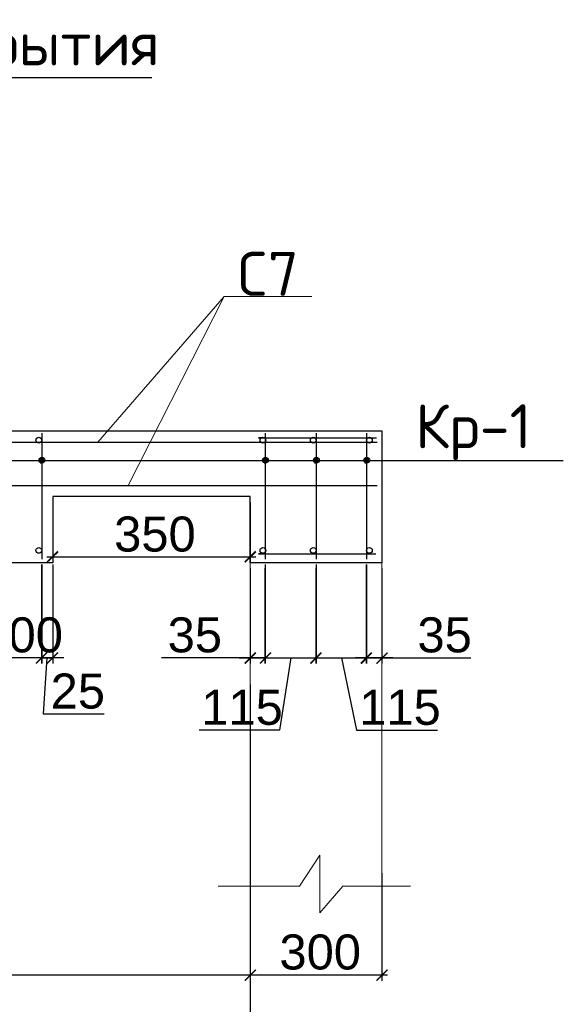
# Model space of a CAD drawing. Header units: millimetres. Extents: x -2765404 to 11272, y -239948 to 1313256.
# Tile 33 of 85: x -106398 to -101445, y -172026 to -163061. Entities that reach past the tile are written whole.
import ezdxf

# ---------------------------------------------------------------- set-up
doc = ezdxf.new("R2010")
doc.units = ezdxf.units.MM
doc.layers.add('PDF _.', color=7, linetype='Continuous', true_color=0x259400)
for name, color, linetype in [('PDF _0', 7, 'Continuous'), ('PDF _SHTAMP', 7, 'Continuous'), ('PDF _размер', 7, 'Continuous'), ('PDF _Текст', 7, 'Continuous')]:
    doc.layers.add(name, color=color, linetype=linetype)
doc.styles.add('PDF Arial', font='arial.ttf')
doc.styles.add('PDF ISOCPEUR', font='isocpeur.ttf')

msp = doc.modelspace()

# ---------------------------------------------------------------- linework, layer by layer
at = {"layer": 'PDF _.', "color": 7, "lineweight": 0}
for points in [[(-106196.8, -167068.6), (-106220.7, -167068.6), (-106196.8, -167068.6)], [(-106196.8, -167059), (-106215.9, -167059), (-106196.8, -167059)], [(-106196.8, -167097.2), (-106211.1, -167097.2), (-106196.8, -167097.2)], [(-106196.8, -167049.4), (-106201.6, -167049.4), (-106196.8, -167049.4)], [(-104160.1, -167092.5), (-104179.3, -167092.5), (-104160.1, -167092.5)], [(-104160.1, -167054.2), (-104169.7, -167054.2), (-104160.1, -167054.2)], [(-104160.1, -167097.2), (-104169.7, -167097.2), (-104160.1, -167097.2)], [(-103696.4, -167059), (-103715.5, -167059), (-103696.4, -167059)], [(-103696.4, -167097.2), (-103710.7, -167097.2), (-103696.4, -167097.2)], [(-103696.4, -167049.4), (-103701.2, -167049.4), (-103696.4, -167049.4)], [(-103237.4, -167054.2), (-103251.8, -167054.2), (-103237.4, -167054.2)], [(-103237.4, -167097.2), (-103251.8, -167097.2), (-103237.4, -167097.2)], [(-103237.4, -167049.4), (-103242.2, -167049.4), (-103237.4, -167049.4)]]:
    msp.add_lwpolyline(points, dxfattribs=at)
for points in [[(-104160.1, -167049.4), (-104160.1, -167049.4), (-104160.1, -167049.4)], [(-104160.1, -167049.4), (-104160.1, -167049.4), (-104160.1, -167049.4)], [(-104160.1, -167102), (-104160.1, -167102), (-104160.1, -167102)]]:
    msp.add_lwpolyline(points, close=True, dxfattribs=at)
at = {"layer": 'PDF _.', "color": 7, "transparency": 33554559}
for points in [[(-106220.7, -167068.6), (-106196.8, -167068.6), (-106225.5, -167068.6)], [(-106196.8, -167068.6), (-106225.5, -167068.6), (-106196.8, -167073.3)], [(-106225.5, -167068.6), (-106196.8, -167073.3), (-106225.5, -167073.3)], [(-106196.8, -167073.3), (-106225.5, -167073.3), (-106196.8, -167078.1)], [(-106225.5, -167073.3), (-106196.8, -167078.1), (-106225.5, -167078.1)], [(-106196.8, -167078.1), (-106225.5, -167078.1), (-106196.8, -167082.9)], [(-106225.5, -167078.1), (-106196.8, -167082.9), (-106220.7, -167082.9)], [(-106215.9, -167059), (-106196.8, -167059), (-106220.7, -167059)], [(-106196.8, -167059), (-106220.7, -167059), (-106196.8, -167063.8)], [(-106220.7, -167059), (-106196.8, -167063.8), (-106220.7, -167063.8)], [(-106196.8, -167063.8), (-106220.7, -167063.8), (-106196.8, -167068.6)], [(-106220.7, -167063.8), (-106196.8, -167068.6), (-106220.7, -167068.6)], [(-106196.8, -167082.9), (-106220.7, -167082.9), (-106196.8, -167087.7)], [(-106220.7, -167082.9), (-106196.8, -167087.7), (-106220.7, -167087.7)], [(-106196.8, -167087.7), (-106220.7, -167087.7), (-106196.8, -167092.5)], [(-106220.7, -167087.7), (-106196.8, -167092.5), (-106215.9, -167092.5)], [(-106211.1, -167054.2), (-106196.8, -167059), (-106215.9, -167059)], [(-106215.9, -167092.5), (-106196.8, -167092.5), (-106196.8, -167092.5)], [(-106196.8, -167092.5), (-106196.8, -167092.5), (-106215.9, -167092.5)], [(-106196.8, -167092.5), (-106215.9, -167092.5), (-106196.8, -167097.2)], [(-106215.9, -167092.5), (-106196.8, -167097.2), (-106211.1, -167097.2)], [(-106206.4, -167049.4), (-106196.8, -167054.2), (-106211.1, -167054.2)], [(-106196.8, -167054.2), (-106211.1, -167054.2), (-106196.8, -167059)], [(-106211.1, -167097.2), (-106196.8, -167097.2), (-106206.4, -167097.2)], [(-106201.6, -167049.4), (-106196.8, -167049.4), (-106206.4, -167049.4)], [(-106196.8, -167049.4), (-106206.4, -167049.4), (-106196.8, -167054.2)], [(-106196.8, -167097.2), (-106206.4, -167097.2), (-106196.8, -167102)], [(-106206.4, -167097.2), (-106196.8, -167102), (-106201.6, -167102)], [(-106196.8, -167049.4), (-106201.6, -167049.4), (-106201.6, -167049.4)], [(-106201.6, -167049.4), (-106196.8, -167049.4), (-106196.8, -167049.4)], [(-106196.8, -167049.4), (-106196.8, -167049.4), (-106201.6, -167049.4)], [(-106201.6, -167102), (-106196.8, -167102), (-106196.8, -167102)], [(-106196.8, -167049.4), (-106192, -167049.4), (-106192, -167049.4)], [(-106187.2, -167049.4), (-106187.2, -167049.4), (-106196.8, -167049.4)], [(-106187.2, -167049.4), (-106196.8, -167049.4), (-106192, -167049.4)], [(-106187.2, -167049.4), (-106196.8, -167049.4), (-106187.2, -167054.2)], [(-106196.8, -167049.4), (-106187.2, -167054.2), (-106196.8, -167054.2)], [(-106182.5, -167054.2), (-106182.5, -167054.2), (-106196.8, -167054.2)], [(-106182.5, -167054.2), (-106196.8, -167054.2), (-106187.2, -167054.2)], [(-106182.5, -167054.2), (-106196.8, -167054.2), (-106177.7, -167059)], [(-106196.8, -167054.2), (-106177.7, -167059), (-106196.8, -167059)], [(-106177.7, -167059), (-106196.8, -167059), (-106177.7, -167063.8)], [(-106196.8, -167059), (-106177.7, -167063.8), (-106196.8, -167063.8)], [(-106177.7, -167063.8), (-106196.8, -167063.8), (-106172.9, -167068.6)], [(-106196.8, -167063.8), (-106172.9, -167068.6), (-106196.8, -167068.6)], [(-106196.8, -167068.6), (-106172.9, -167068.6), (-106172.9, -167068.6)], [(-106172.9, -167068.6), (-106172.9, -167068.6), (-106196.8, -167068.6)], [(-106172.9, -167068.6), (-106196.8, -167068.6), (-106172.9, -167073.3)], [(-106196.8, -167068.6), (-106172.9, -167073.3), (-106196.8, -167073.3)], [(-106172.9, -167073.3), (-106196.8, -167073.3), (-106172.9, -167078.1)], [(-106196.8, -167073.3), (-106172.9, -167078.1), (-106196.8, -167078.1)], [(-106172.9, -167078.1), (-106196.8, -167078.1), (-106172.9, -167082.9)], [(-106196.8, -167078.1), (-106172.9, -167082.9), (-106196.8, -167082.9)], [(-106172.9, -167082.9), (-106196.8, -167082.9), (-106177.7, -167087.7)], [(-106196.8, -167082.9), (-106177.7, -167087.7), (-106196.8, -167087.7)], [(-106177.7, -167087.7), (-106196.8, -167087.7), (-106177.7, -167092.5)], [(-106196.8, -167087.7), (-106177.7, -167092.5), (-106196.8, -167092.5)], [(-106182.5, -167092.5), (-106182.5, -167092.5), (-106196.8, -167092.5)], [(-106182.5, -167092.5), (-106196.8, -167092.5), (-106177.7, -167092.5)], [(-106182.5, -167092.5), (-106196.8, -167092.5), (-106187.2, -167097.2)], [(-106196.8, -167092.5), (-106187.2, -167097.2), (-106196.8, -167097.2)], [(-106196.8, -167097.2), (-106187.2, -167097.2), (-106187.2, -167097.2)], [(-106187.2, -167097.2), (-106187.2, -167097.2), (-106196.8, -167097.2)], [(-106192, -167102), (-106196.8, -167102), (-106196.8, -167097.2)], [(-106196.8, -167097.2), (-106187.2, -167097.2), (-106192, -167102)], [(-106192, -167102), (-106192, -167102), (-106196.8, -167102)], [(-104179.3, -167063.8), (-104160.1, -167068.6), (-104184.1, -167068.6)], [(-104184.1, -167068.6), (-104160.1, -167068.6), (-104160.1, -167068.6)], [(-104160.1, -167068.6), (-104160.1, -167068.6), (-104184.1, -167068.6)], [(-104160.1, -167068.6), (-104184.1, -167068.6), (-104160.1, -167073.3)], [(-104184.1, -167068.6), (-104160.1, -167073.3), (-104184.1, -167073.3)], [(-104160.1, -167073.3), (-104184.1, -167073.3), (-104160.1, -167078.1)], [(-104184.1, -167073.3), (-104160.1, -167078.1), (-104184.1, -167078.1)], [(-104160.1, -167078.1), (-104184.1, -167078.1), (-104160.1, -167082.9)], [(-104184.1, -167078.1), (-104160.1, -167082.9), (-104184.1, -167082.9)], [(-104160.1, -167082.9), (-104184.1, -167082.9), (-104160.1, -167087.7)], [(-104184.1, -167082.9), (-104160.1, -167087.7), (-104179.3, -167087.7)], [(-104174.5, -167054.2), (-104160.1, -167059), (-104179.3, -167059)], [(-104160.1, -167059), (-104179.3, -167059), (-104160.1, -167063.8)], [(-104179.3, -167059), (-104160.1, -167063.8), (-104179.3, -167063.8)], [(-104160.1, -167063.8), (-104179.3, -167063.8), (-104160.1, -167068.6)], [(-104160.1, -167087.7), (-104179.3, -167087.7), (-104160.1, -167092.5)], [(-104179.3, -167087.7), (-104160.1, -167092.5), (-104179.3, -167092.5)], [(-104179.3, -167092.5), (-104160.1, -167092.5), (-104174.5, -167092.5)], [(-104169.7, -167054.2), (-104160.1, -167054.2), (-104174.5, -167054.2)], [(-104160.1, -167054.2), (-104174.5, -167054.2), (-104160.1, -167059)], [(-104160.1, -167092.5), (-104174.5, -167092.5), (-104160.1, -167097.2)], [(-104174.5, -167092.5), (-104160.1, -167097.2), (-104169.7, -167097.2)], [(-104164.9, -167049.4), (-104160.1, -167054.2), (-104169.7, -167054.2)], [(-104169.7, -167097.2), (-104160.1, -167097.2), (-104164.9, -167097.2)], [(-104160.1, -167049.4), (-104164.9, -167049.4), (-104164.9, -167049.4)], [(-104160.1, -167049.4), (-104164.9, -167049.4), (-104160.1, -167054.2)], [(-104160.1, -167102), (-104160.1, -167102), (-104164.9, -167097.2)], [(-104160.1, -167102), (-104164.9, -167097.2), (-104160.1, -167097.2)], [(-104160.1, -167049.4), (-104155.4, -167049.4), (-104155.4, -167049.4)], [(-104150.6, -167049.4), (-104150.6, -167049.4), (-104160.1, -167049.4)], [(-104150.6, -167049.4), (-104160.1, -167049.4), (-104155.4, -167049.4)], [(-104150.6, -167049.4), (-104160.1, -167049.4), (-104145.8, -167054.2)], [(-104160.1, -167049.4), (-104145.8, -167054.2), (-104160.1, -167054.2)], [(-104141, -167054.2), (-104141, -167054.2), (-104160.1, -167054.2)], [(-104141, -167054.2), (-104160.1, -167054.2), (-104145.8, -167054.2)], [(-104141, -167054.2), (-104160.1, -167054.2), (-104136.2, -167059)], [(-104160.1, -167054.2), (-104136.2, -167059), (-104160.1, -167059)], [(-104136.2, -167059), (-104160.1, -167059), (-104136.2, -167063.8)], [(-104160.1, -167059), (-104136.2, -167063.8), (-104160.1, -167063.8)], [(-104136.2, -167063.8), (-104160.1, -167063.8), (-104131.5, -167068.6)], [(-104160.1, -167063.8), (-104131.5, -167068.6), (-104160.1, -167068.6)], [(-104160.1, -167068.6), (-104131.5, -167068.6), (-104131.5, -167068.6)], [(-104131.5, -167068.6), (-104131.5, -167068.6), (-104160.1, -167068.6)], [(-104131.5, -167068.6), (-104160.1, -167068.6), (-104131.5, -167073.3)], [(-104160.1, -167068.6), (-104131.5, -167073.3), (-104160.1, -167073.3)], [(-104131.5, -167073.3), (-104160.1, -167073.3), (-104131.5, -167078.1)], [(-104160.1, -167073.3), (-104131.5, -167078.1), (-104160.1, -167078.1)], [(-104131.5, -167078.1), (-104160.1, -167078.1), (-104131.5, -167082.9)], [(-104160.1, -167078.1), (-104131.5, -167082.9), (-104160.1, -167082.9)], [(-104131.5, -167082.9), (-104160.1, -167082.9), (-104136.2, -167087.7)], [(-104160.1, -167082.9), (-104136.2, -167087.7), (-104160.1, -167087.7)], [(-104136.2, -167087.7), (-104160.1, -167087.7), (-104136.2, -167092.5)], [(-104160.1, -167087.7), (-104136.2, -167092.5), (-104160.1, -167092.5)], [(-104141, -167092.5), (-104141, -167092.5), (-104160.1, -167092.5)], [(-104141, -167092.5), (-104160.1, -167092.5), (-104136.2, -167092.5)], [(-104141, -167092.5), (-104160.1, -167092.5), (-104145.8, -167097.2)], [(-104160.1, -167092.5), (-104145.8, -167097.2), (-104160.1, -167097.2)], [(-104150.6, -167097.2), (-104150.6, -167097.2), (-104160.1, -167097.2)], [(-104150.6, -167097.2), (-104160.1, -167097.2), (-104145.8, -167097.2)], [(-104150.6, -167097.2), (-104160.1, -167097.2), (-104155.4, -167102)], [(-104160.1, -167097.2), (-104155.4, -167102), (-104160.1, -167102)], [(-104160.1, -167102), (-104155.4, -167102), (-104155.4, -167102)], [(-103720.3, -167063.8), (-103696.4, -167068.6), (-103725.1, -167068.6)], [(-103725.1, -167068.6), (-103696.4, -167068.6), (-103696.4, -167068.6)], [(-103696.4, -167068.6), (-103696.4, -167068.6), (-103725.1, -167068.6)], [(-103696.4, -167068.6), (-103725.1, -167068.6), (-103696.4, -167073.3)], [(-103725.1, -167068.6), (-103696.4, -167073.3), (-103725.1, -167073.3)], [(-103696.4, -167073.3), (-103725.1, -167073.3), (-103696.4, -167078.1)], [(-103725.1, -167073.3), (-103696.4, -167078.1), (-103725.1, -167078.1)], [(-103696.4, -167078.1), (-103725.1, -167078.1), (-103696.4, -167082.9)], [(-103725.1, -167078.1), (-103696.4, -167082.9), (-103720.3, -167082.9)], [(-103715.5, -167059), (-103696.4, -167059), (-103720.3, -167059)], [(-103696.4, -167059), (-103720.3, -167059), (-103696.4, -167063.8)], [(-103720.3, -167059), (-103696.4, -167063.8), (-103720.3, -167063.8)], [(-103696.4, -167063.8), (-103720.3, -167063.8), (-103696.4, -167068.6)], [(-103696.4, -167082.9), (-103720.3, -167082.9), (-103696.4, -167087.7)], [(-103720.3, -167082.9), (-103696.4, -167087.7), (-103720.3, -167087.7)], [(-103696.4, -167087.7), (-103720.3, -167087.7), (-103696.4, -167092.5)], [(-103720.3, -167087.7), (-103696.4, -167092.5), (-103715.5, -167092.5)], [(-103710.7, -167054.2), (-103696.4, -167059), (-103715.5, -167059)], [(-103715.5, -167092.5), (-103696.4, -167092.5), (-103696.4, -167092.5)], [(-103696.4, -167092.5), (-103696.4, -167092.5), (-103715.5, -167092.5)], [(-103696.4, -167092.5), (-103715.5, -167092.5), (-103696.4, -167097.2)], [(-103715.5, -167092.5), (-103696.4, -167097.2), (-103710.7, -167097.2)], [(-103706, -167049.4), (-103696.4, -167054.2), (-103710.7, -167054.2)], [(-103696.4, -167054.2), (-103710.7, -167054.2), (-103696.4, -167059)], [(-103710.7, -167097.2), (-103696.4, -167097.2), (-103706, -167097.2)], [(-103701.2, -167049.4), (-103696.4, -167049.4), (-103706, -167049.4)], [(-103696.4, -167049.4), (-103706, -167049.4), (-103696.4, -167054.2)], [(-103696.4, -167097.2), (-103706, -167097.2), (-103696.4, -167102)], [(-103706, -167097.2), (-103696.4, -167102), (-103701.2, -167102)], [(-103696.4, -167049.4), (-103701.2, -167049.4), (-103701.2, -167049.4)], [(-103701.2, -167049.4), (-103696.4, -167049.4), (-103696.4, -167049.4)], [(-103696.4, -167049.4), (-103696.4, -167049.4), (-103701.2, -167049.4)], [(-103701.2, -167102), (-103696.4, -167102), (-103696.4, -167102)], [(-103696.4, -167049.4), (-103691.6, -167049.4), (-103691.6, -167049.4)], [(-103686.8, -167049.4), (-103686.8, -167049.4), (-103696.4, -167049.4)], [(-103686.8, -167049.4), (-103696.4, -167049.4), (-103691.6, -167049.4)], [(-103686.8, -167049.4), (-103696.4, -167049.4), (-103686.8, -167054.2)], [(-103696.4, -167049.4), (-103686.8, -167054.2), (-103696.4, -167054.2)], [(-103682.1, -167054.2), (-103682.1, -167054.2), (-103696.4, -167054.2)], [(-103682.1, -167054.2), (-103696.4, -167054.2), (-103686.8, -167054.2)], [(-103682.1, -167054.2), (-103696.4, -167054.2), (-103677.3, -167059)], [(-103696.4, -167054.2), (-103677.3, -167059), (-103696.4, -167059)], [(-103677.3, -167059), (-103696.4, -167059), (-103677.3, -167063.8)], [(-103696.4, -167059), (-103677.3, -167063.8), (-103696.4, -167063.8)], [(-103677.3, -167063.8), (-103696.4, -167063.8), (-103672.5, -167068.6)], [(-103696.4, -167063.8), (-103672.5, -167068.6), (-103696.4, -167068.6)], [(-103696.4, -167068.6), (-103672.5, -167068.6), (-103672.5, -167068.6)], [(-103672.5, -167068.6), (-103672.5, -167068.6), (-103696.4, -167068.6)], [(-103672.5, -167068.6), (-103696.4, -167068.6), (-103672.5, -167073.3)], [(-103696.4, -167068.6), (-103672.5, -167073.3), (-103696.4, -167073.3)], [(-103672.5, -167073.3), (-103696.4, -167073.3), (-103672.5, -167078.1)], [(-103696.4, -167073.3), (-103672.5, -167078.1), (-103696.4, -167078.1)], [(-103672.5, -167078.1), (-103696.4, -167078.1), (-103672.5, -167082.9)], [(-103696.4, -167078.1), (-103672.5, -167082.9), (-103696.4, -167082.9)], [(-103672.5, -167082.9), (-103696.4, -167082.9), (-103677.3, -167087.7)], [(-103696.4, -167082.9), (-103677.3, -167087.7), (-103696.4, -167087.7)], [(-103677.3, -167087.7), (-103696.4, -167087.7), (-103677.3, -167092.5)], [(-103696.4, -167087.7), (-103677.3, -167092.5), (-103696.4, -167092.5)], [(-103682.1, -167092.5), (-103682.1, -167092.5), (-103696.4, -167092.5)], [(-103682.1, -167092.5), (-103696.4, -167092.5), (-103677.3, -167092.5)], [(-103682.1, -167092.5), (-103696.4, -167092.5), (-103686.8, -167097.2)], [(-103696.4, -167092.5), (-103686.8, -167097.2), (-103696.4, -167097.2)], [(-103696.4, -167097.2), (-103686.8, -167097.2), (-103686.8, -167097.2)], [(-103686.8, -167097.2), (-103686.8, -167097.2), (-103696.4, -167097.2)], [(-103691.6, -167102), (-103696.4, -167102), (-103696.4, -167097.2)], [(-103696.4, -167097.2), (-103686.8, -167097.2), (-103691.6, -167102)], [(-103691.6, -167102), (-103691.6, -167102), (-103696.4, -167102)], [(-103256.6, -167059), (-103237.4, -167063.8), (-103261.3, -167063.8)], [(-103237.4, -167063.8), (-103261.3, -167063.8), (-103237.4, -167068.6)], [(-103261.3, -167063.8), (-103237.4, -167068.6), (-103261.3, -167068.6)], [(-103261.3, -167068.6), (-103237.4, -167068.6), (-103237.4, -167068.6)], [(-103237.4, -167068.6), (-103237.4, -167068.6), (-103261.3, -167068.6)], [(-103237.4, -167068.6), (-103261.3, -167068.6), (-103237.4, -167073.3)], [(-103261.3, -167068.6), (-103237.4, -167073.3), (-103261.3, -167073.3)], [(-103237.4, -167073.3), (-103261.3, -167073.3), (-103237.4, -167078.1)], [(-103261.3, -167073.3), (-103237.4, -167078.1), (-103261.3, -167078.1)], [(-103237.4, -167078.1), (-103261.3, -167078.1), (-103237.4, -167082.9)], [(-103261.3, -167078.1), (-103237.4, -167082.9), (-103261.3, -167082.9)], [(-103237.4, -167082.9), (-103261.3, -167082.9), (-103237.4, -167087.7)], [(-103261.3, -167082.9), (-103237.4, -167087.7), (-103261.3, -167087.7)], [(-103237.4, -167087.7), (-103261.3, -167087.7), (-103237.4, -167092.5)], [(-103261.3, -167087.7), (-103237.4, -167092.5), (-103256.6, -167092.5)], [(-103251.8, -167054.2), (-103237.4, -167054.2), (-103256.6, -167054.2)], [(-103237.4, -167054.2), (-103256.6, -167054.2), (-103237.4, -167059)], [(-103256.6, -167054.2), (-103237.4, -167059), (-103256.6, -167059)], [(-103237.4, -167059), (-103256.6, -167059), (-103237.4, -167063.8)], [(-103256.6, -167092.5), (-103237.4, -167092.5), (-103237.4, -167092.5)], [(-103237.4, -167092.5), (-103237.4, -167092.5), (-103256.6, -167092.5)], [(-103237.4, -167092.5), (-103256.6, -167092.5), (-103237.4, -167097.2)], [(-103256.6, -167092.5), (-103237.4, -167097.2), (-103251.8, -167097.2)], [(-103247, -167049.4), (-103237.4, -167054.2), (-103251.8, -167054.2)], [(-103251.8, -167097.2), (-103237.4, -167097.2), (-103247, -167097.2)], [(-103242.2, -167049.4), (-103237.4, -167049.4), (-103247, -167049.4)], [(-103237.4, -167049.4), (-103247, -167049.4), (-103237.4, -167054.2)], [(-103237.4, -167097.2), (-103247, -167097.2), (-103237.4, -167102)], [(-103247, -167097.2), (-103237.4, -167102), (-103242.2, -167102)], [(-103237.4, -167049.4), (-103242.2, -167049.4), (-103242.2, -167049.4)], [(-103242.2, -167102), (-103237.4, -167102), (-103237.4, -167102)], [(-103237.4, -167049.4), (-103232.7, -167049.4), (-103232.7, -167049.4)], [(-103227.9, -167049.4), (-103227.9, -167049.4), (-103237.4, -167049.4)], [(-103227.9, -167049.4), (-103237.4, -167049.4), (-103232.7, -167049.4)], [(-103227.9, -167049.4), (-103237.4, -167049.4), (-103223.1, -167054.2)], [(-103237.4, -167049.4), (-103223.1, -167054.2), (-103237.4, -167054.2)], [(-103237.4, -167054.2), (-103223.1, -167054.2), (-103223.1, -167054.2)], [(-103223.1, -167054.2), (-103223.1, -167054.2), (-103237.4, -167054.2)], [(-103223.1, -167054.2), (-103237.4, -167054.2), (-103218.3, -167059)], [(-103237.4, -167054.2), (-103218.3, -167059), (-103237.4, -167059)], [(-103218.3, -167059), (-103237.4, -167059), (-103213.5, -167063.8)], [(-103237.4, -167059), (-103213.5, -167063.8), (-103237.4, -167063.8)], [(-103213.5, -167063.8), (-103237.4, -167063.8), (-103213.5, -167068.6)], [(-103237.4, -167063.8), (-103213.5, -167068.6), (-103237.4, -167068.6)], [(-103237.4, -167068.6), (-103213.5, -167068.6), (-103213.5, -167068.6)], [(-103213.5, -167068.6), (-103213.5, -167068.6), (-103237.4, -167068.6)], [(-103213.5, -167068.6), (-103237.4, -167068.6), (-103213.5, -167073.3)], [(-103237.4, -167068.6), (-103213.5, -167073.3), (-103237.4, -167073.3)], [(-103213.5, -167073.3), (-103237.4, -167073.3), (-103213.5, -167078.1)], [(-103237.4, -167073.3), (-103213.5, -167078.1), (-103237.4, -167078.1)], [(-103213.5, -167078.1), (-103237.4, -167078.1), (-103213.5, -167082.9)], [(-103237.4, -167078.1), (-103213.5, -167082.9), (-103237.4, -167082.9)], [(-103213.5, -167082.9), (-103237.4, -167082.9), (-103213.5, -167087.7)], [(-103237.4, -167082.9), (-103213.5, -167087.7), (-103237.4, -167087.7)], [(-103213.5, -167087.7), (-103237.4, -167087.7), (-103218.3, -167092.5)], [(-103237.4, -167087.7), (-103218.3, -167092.5), (-103237.4, -167092.5)], [(-103223.1, -167092.5), (-103223.1, -167092.5), (-103237.4, -167092.5)], [(-103223.1, -167092.5), (-103237.4, -167092.5), (-103218.3, -167092.5)], [(-103223.1, -167092.5), (-103237.4, -167092.5), (-103223.1, -167097.2)], [(-103237.4, -167092.5), (-103223.1, -167097.2), (-103237.4, -167097.2)], [(-103227.9, -167097.2), (-103227.9, -167097.2), (-103237.4, -167097.2)], [(-103227.9, -167097.2), (-103237.4, -167097.2), (-103223.1, -167097.2)], [(-103227.9, -167097.2), (-103237.4, -167097.2), (-103232.7, -167102)], [(-103237.4, -167097.2), (-103232.7, -167102), (-103237.4, -167102)], [(-103237.4, -167102), (-103232.7, -167102), (-103232.7, -167102)]]:
    msp.add_solid(points, dxfattribs=at)
at = {"layer": 'PDF _0', "lineweight": 25}
for points in [[(-110791.2, -163588.1), (-105192.8, -163588.1)], [(-106196.8, -166824.7), (-106196.8, -167972.1)], [(-104160.1, -166824.7), (-104160.1, -167972.1)], [(-103696.4, -166824.7), (-103696.4, -167972.1)], [(-103237.4, -166824.7), (-103237.4, -167972.1)], [(-104184.1, -166867.8), (-104222.3, -166867.8), (-103146.6, -166867.8)], [(-113033.5, -167073.3), (-101444.6, -167073.3)], [(-106096.4, -167455.8), (-106096.4, -168000.8)], [(-104298.8, -167455.8), (-104298.8, -168000.8)], [(-106149, -167953), (-104246.2, -167953)], [(-103098.8, -168005.6), (-104298.8, -168005.6)], [(-104184.1, -167924.3), (-104222.3, -167924.3), (-103151.4, -167924.3)], [(-106096.4, -168019.9), (-106096.4, -168923.5)], [(-104298.8, -168053.4), (-104298.8, -168923.5)], [(-104160.1, -168019.9), (-104160.1, -168923.5), (-104160.1, -168053.4)], [(-103696.4, -168019.9), (-103696.4, -168923.5), (-103696.4, -168053.4)], [(-103098.8, -168053.4), (-103098.8, -168923.5)], [(-105996, -168870.9), (-106096.4, -168870.9), (-106196.8, -168870.9), (-106598.4, -168870.9), (-106698.8, -168870.9), (-106799.2, -168870.9)], [(-106196.8, -168870.9), (-106297.2, -168870.9)], [(-106196.8, -168870.9), (-106096.4, -168870.9), (-106196.8, -168870.9)], [(-106149, -168870.9), (-106182.5, -169382.5), (-105627.9, -169382.5)], [(-104399.2, -168870.9), (-104298.8, -168870.9), (-105106.8, -168870.9)], [(-103925.9, -168870.9), (-104031.1, -169530.7), (-104762.5, -169530.7)], [(-104160.1, -168870.9), (-104298.8, -168870.9), (-104160.1, -168870.9)], [(-104208, -168870.9), (-103648.6, -168870.9)], [(-104160.1, -168870.9), (-104059.8, -168870.9)], [(-103749, -168870.9), (-103189.6, -168870.9)], [(-103466.9, -168870.9), (-103328.3, -169530.7), (-102592, -169530.7)], [(-103237.4, -168870.9), (-103337.8, -168870.9)], [(-103237.4, -168870.9), (-103098.8, -168870.9), (-103237.4, -168870.9)], [(-102998.4, -168870.9), (-103098.8, -168870.9), (-102286, -168870.9)], [(-104298.8, -170831.1), (-104298.8, -171811.2)], [(-103098.8, -170831.1), (-103098.8, -171811.2)], [(-112646.2, -171758.6), (-103548.2, -171758.6)], [(-104346.6, -171758.6), (-103046.2, -171758.6)]]:
    msp.add_lwpolyline(points, dxfattribs=at)
at = {"layer": 'PDF _0', "color": 1, "lineweight": 25}
msp.add_lwpolyline([(-104298.8, -168005.6), (-104298.8, -167403.2), (-106096.4, -167403.2), (-106096.4, -168005.6), (-106698.8, -168005.6), (-106698.8, -167403.2), (-109495.6, -167403.2), (-109495.6, -168005.6), (-110098, -168005.6), (-110098, -167403.2), (-111895.6, -167403.2), (-111895.6, -168005.6), (-113095.6, -168005.6), (-113095.6, -167403.2), (-113095.6, -166805.6), (-103098.8, -166805.6), (-103098.8, -168005.6)], dxfattribs=at)
at = {"layer": 'PDF _0', "lineweight": 30}
for points in [[(-113066.9, -166906), (-103141.8, -166906)], [(-113066.9, -167302.8), (-103141.8, -167302.8)]]:
    msp.add_lwpolyline(points, dxfattribs=at)
at = {"layer": 'PDF _0', "lineweight": 25}
for points in [[(-106196.8, -168923.5), (-106196.8, -168019.9)], [(-103237.4, -168923.5), (-103237.4, -168019.9)]]:
    msp.add_lwpolyline(points, close=True, dxfattribs=at)
at = {"layer": 'PDF _0', "lineweight": 30}
for centre in [(-106223.1, -166889.3), (-104181.7, -166889.3), (-103722.7, -166889.3), (-103211.1, -166889.3), (-106194.4, -167070.9), (-104157.8, -167070.9), (-103694, -167070.9), (-103235, -167070.9), (-106223.1, -167893.3), (-104181.7, -167893.3), (-103722.7, -167893.3), (-103211.1, -167893.3)]:
    msp.add_circle(centre, 26.3, dxfattribs=at)
at = {"layer": 'PDF _0', "transparency": 33554559}
for points in [[(-106053.4, -167895.6), (-106144.2, -168005.6), (-106153.8, -167996)], [(-106043.8, -167910), (-106053.4, -167895.6), (-106144.2, -168005.6)], [(-104351.4, -167996), (-104341.8, -168005.6), (-104251, -167895.6)], [(-104341.8, -168005.6), (-104251, -167895.6), (-104241.4, -167910)], [(-106153.8, -168818.4), (-106244.6, -168928.3), (-106254.2, -168918.7)], [(-106254.2, -168918.7), (-106244.6, -168928.3), (-106153.8, -168818.4)], [(-106144.2, -168827.9), (-106153.8, -168818.4), (-106244.6, -168928.3)], [(-106244.6, -168928.3), (-106153.8, -168818.4), (-106144.2, -168827.9)], [(-106053.4, -168818.4), (-106144.2, -168928.3), (-106153.8, -168918.7)], [(-106043.8, -168827.9), (-106053.4, -168818.4), (-106144.2, -168928.3)], [(-104351.4, -168918.7), (-104341.8, -168928.3), (-104251, -168818.4)], [(-104341.8, -168928.3), (-104251, -168818.4), (-104241.4, -168827.9)], [(-104112.3, -168818.4), (-104203.2, -168928.3), (-104212.7, -168918.7)], [(-104112.3, -168818.4), (-104203.2, -168928.3), (-104212.7, -168918.7)], [(-104102.8, -168827.9), (-104112.3, -168818.4), (-104203.2, -168928.3)], [(-104102.8, -168827.9), (-104112.3, -168818.4), (-104203.2, -168928.3)], [(-103753.8, -168918.7), (-103744.2, -168928.3), (-103653.4, -168818.4)], [(-103653.4, -168818.4), (-103744.2, -168928.3), (-103753.8, -168918.7)], [(-103744.2, -168928.3), (-103653.4, -168818.4), (-103643.8, -168827.9)], [(-103643.8, -168827.9), (-103653.4, -168818.4), (-103744.2, -168928.3)], [(-103294.8, -168918.7), (-103280.5, -168928.3), (-103194.4, -168818.4)], [(-103294.8, -168918.7), (-103280.5, -168928.3), (-103194.4, -168818.4)], [(-103280.5, -168928.3), (-103194.4, -168818.4), (-103184.9, -168827.9)], [(-103280.5, -168928.3), (-103194.4, -168818.4), (-103184.9, -168827.9)], [(-103051, -168818.4), (-103141.8, -168928.3), (-103151.4, -168918.7)], [(-103041.4, -168827.9), (-103051, -168818.4), (-103141.8, -168928.3)], [(-104251, -171706), (-104341.8, -171816), (-104351.4, -171806.4)], [(-104241.4, -171715.6), (-104251, -171706), (-104341.8, -171816)], [(-103151.4, -171806.4), (-103141.8, -171816), (-103051, -171706)], [(-103141.8, -171816), (-103051, -171706), (-103041.4, -171715.6)]]:
    msp.add_solid(points, dxfattribs=at)
at = {"layer": 'PDF _SHTAMP', "lineweight": 25}
msp.add_lwpolyline([(-104298.8, -169114.8), (-104298.8, -172537.9)], dxfattribs=at)
at = {"layer": 'PDF _размер', "lineweight": 18}
for points in [[(-105685.2, -166906), (-104533.1, -165581.7), (-105408, -167302.8), (-104533.1, -165581.7), (-103734.7, -165581.7)], [(-104298.8, -168005.6), (-104298.8, -170950.6)], [(-103098.8, -168005.6), (-103098.8, -170950.6)], [(-104590.4, -170950.6), (-103849.4, -170950.6), (-103662.9, -170668.6), (-103662.9, -171194.4), (-103452.6, -170950.6), (-102835.8, -170950.6)]]:
    msp.add_lwpolyline(points, dxfattribs=at)

# ---------------------------------------------------------------- texts
at = {"layer": 'PDF _Текст', "attachment_point": 7}
for s, insert, char_height, style in [('Монолитная покрытия', (-110791.2, -163585.6), 399.981, 'PDF ISOCPEUR'), ('C7', (-104423.1, -165574.5), 399.98, 'PDF ISOCPEUR'), ('Кр-1', (-102792.8, -167070.9), 399.98, 'PDF ISOCPEUR'), ('350', (-105537, -167908), 318.92, 'PDF Arial'), ('100', (-106746.6, -168825.9), 318.92, 'PDF Arial'), ('35', (-105049.4, -168825.9), 318.92, 'PDF Arial'), ('35', (-102773.7, -168825.9), 318.92, 'PDF Arial'), ('25', (-106115.5, -169337.4), 318.92, 'PDF Arial'), ('115', (-104743.4, -169485.6), 318.92, 'PDF Arial'), ('115', (-103304.4, -169485.6), 318.92, 'PDF Arial'), ('300', (-104031.1, -171713.5), 318.92, 'PDF Arial')]:
    msp.add_mtext(s, dxfattribs=dict(at, insert=insert, char_height=char_height, style=style))

doc.saveas('drawing.dxf')
